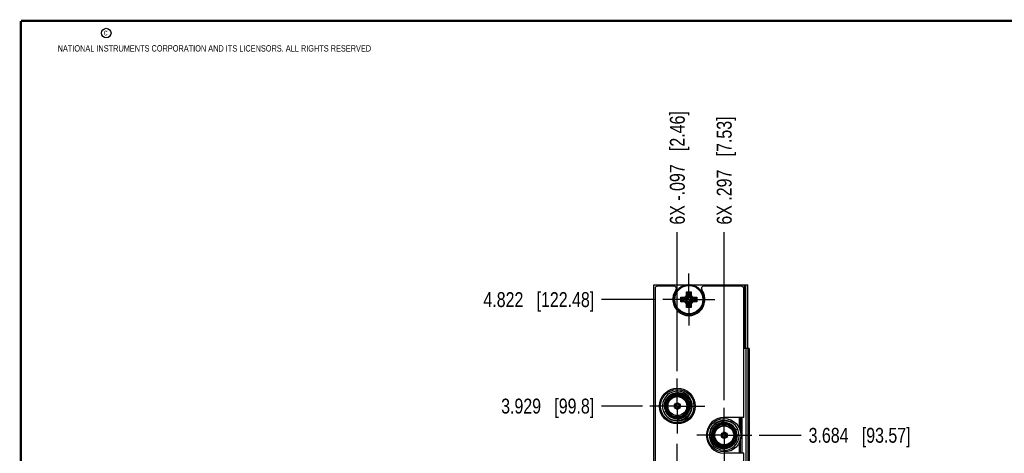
# Model space of a CAD drawing. Header units: inches. Extents: x 0.2 to 16.8, y 0.2 to 10.8.
# Tile 6 of 55: x 0.2 to 8.5, y 7.1 to 10.8. Entities that reach past the tile are written whole.
import ezdxf

# ---------------------------------------------------------------- set-up
doc = ezdxf.new("R2010")
doc.units = ezdxf.units.IN
doc.header["$LTSCALE"] = 0.935
doc.header["$MEASUREMENT"] = 0
doc.linetypes.add('CENTER', pattern=[0.6, 0.375, -0.075, 0.075, -0.075])
doc.layers.get('0').update_dxf_attribs({"linetype": 'CONTINUOUS'})
doc.layers.add('02___PRT_ALL_AXES', color=7, linetype='CONTINUOUS')
doc.layers.add('DIMENSIONS', color=7, linetype='CONTINUOUS')
doc.styles.get("Standard").update_dxf_attribs({"font": 'txt', "width": 0.8})
doc.dimstyles.new('DIMSTYLE_1', dxfattribs={"dimtxt": 0.125, "dimasz": 0.18, "dimexe": 0.18, "dimexo": 0.0625, "dimgap": 0.09, "dimtad": 0, "dimtih": 1, "dimtoh": 1, "dimdec": 3, "dimzin": 4, "dimdsep": 46, "dimtxsty": 'STANDARD', "dimblk": '_FILLED', "dimblk1": '_FILLED', "dimblk2": '_FILLED', "dimcen": 0.09, "dimadec": 0, "dimazin": 0, "dimtp": 0.001, "dimtm": 0.001, "dimtfac": 1, "dimtdec": 3, "dimtofl": 0, "dimtmove": 0, "dimatfit": 3, "dimldrblk": '_FILLED', "dimfxl": 1, "dimtolj": 1, "dimtzin": 4, "dimarcsym": 0})

# ---------------------------------------------------------------- blocks, each defined once
blk = doc.blocks.new('*D6')
at = {"layer": 'DIMENSIONS', "color": 2, "linetype": 'CONTINUOUS'}
blk.add_line((5.4634, 7.5283), (5.1222, 7.5283), dxfattribs=at)
at = {"layer": 'DIMENSIONS', "color": 2, "linetype": 'CONTINUOUS', "insert": (5.0597, 7.5908), "char_height": 0.125, "width": 1.225, "attachment_point": 3, "line_spacing_factor": 0.9}
blk.add_mtext('3.929{\\Ftxt.shx;\\W1.000000;\\H0.125000; }[99.8]', dxfattribs=at)
blk = doc.blocks.new('_FILLED')
at = {"color": 0, "linetype": 'BYBLOCK'}
blk.add_solid([(0, 0), (-1, 0.174), (-1, -0.174)], dxfattribs=at)
blk = doc.blocks.new('*D7')
at = {"layer": 'DIMENSIONS', "color": 2, "linetype": 'CONTINUOUS'}
blk.add_line((5.5727, 8.4213), (5.1222, 8.4213), dxfattribs=at)
at = {"layer": 'DIMENSIONS', "color": 2, "linetype": 'CONTINUOUS', "insert": (5.0597, 8.4838), "char_height": 0.125, "width": 1.425, "attachment_point": 3, "line_spacing_factor": 0.9}
blk.add_mtext('4.822{\\Ftxt.shx;\\W1.000000;\\H0.125000; }[122.48]', dxfattribs=at)
blk = doc.blocks.new('*D13')
at = {"layer": 'DIMENSIONS', "color": 2, "linetype": 'CONTINUOUS'}
blk.add_line((6.4438, 7.2833), (6.7959, 7.2833), dxfattribs=at)
at = {"layer": 'DIMENSIONS', "color": 2, "linetype": 'CONTINUOUS', "insert": (6.8584, 7.3458), "char_height": 0.125, "width": 1.325, "attachment_point": 1, "line_spacing_factor": 0.9}
blk.add_mtext('3.684{\\Ftxt.shx;\\W1.000000;\\H0.125000; }[93.57]', dxfattribs=at)
blk = doc.blocks.new('*D18')
at = {"layer": 'DIMENSIONS', "color": 2, "linetype": 'CONTINUOUS'}
blk.add_line((5.7569, 7.8218), (5.7569, 8.9876), dxfattribs=at)
at = {"layer": 'DIMENSIONS', "color": 2, "linetype": 'CONTINUOUS', "insert": (5.6944, 9.0501), "char_height": 0.125, "width": 1.525, "attachment_point": 1, "rotation": 90, "line_spacing_factor": 0.9}
blk.add_mtext('6X -.097{\\Ftxt.shx;\\W1.000000;\\H0.125000; }[2.46]', dxfattribs=at)
blk = doc.blocks.new('*D19')
at = {"layer": 'DIMENSIONS', "color": 2, "linetype": 'CONTINUOUS'}
blk.add_line((6.1503, 7.5768), (6.1503, 8.9876), dxfattribs=at)
at = {"layer": 'DIMENSIONS', "color": 2, "linetype": 'CONTINUOUS', "insert": (6.0878, 9.0501), "char_height": 0.125, "width": 1.425, "attachment_point": 1, "rotation": 90, "line_spacing_factor": 0.9}
blk.add_mtext('6X .297{\\Ftxt.shx;\\W1.000000;\\H0.125000; }[7.53]', dxfattribs=at)

msp = doc.modelspace()

# ---------------------------------------------------------------- linework, layer by layer
at = {"color": 7, "linetype": 'CONTINUOUS'}
for p, q in [((5.5597, 3.4768), (5.5597, 8.5438)), ((5.5597, 8.5438), (5.8193, 8.5438)), ((5.5707, 8.5138), (5.5707, 3.5068)), ((5.7289, 8.5338), (5.5907, 8.5338)), ((5.7626, 8.5011), (5.7626, 8.5123)), ((5.7626, 8.5123), (5.7738, 8.5123)), ((5.7738, 8.5123), (5.7753, 8.5234)), ((5.7753, 8.5234), (5.7864, 8.522)), ((5.7864, 8.522), (5.7893, 8.5328)), ((5.7893, 8.5328), (5.8001, 8.5299)), ((5.8001, 8.5299), (5.8044, 8.5403)), ((5.8044, 8.5403), (5.8148, 8.536)), ((5.8148, 8.536), (5.8204, 8.5457)), ((5.8204, 8.5457), (5.8301, 8.5401)), ((5.8236, 8.5438), (5.8329, 8.5438)), ((5.8301, 8.5401), (5.8369, 8.549)), ((5.8369, 8.549), (5.8458, 8.5421)), ((5.8436, 8.5438), (5.8474, 8.5438)), ((5.8458, 8.5421), (5.8537, 8.5501)), ((5.8537, 8.5501), (5.8616, 8.5421)), ((5.8599, 8.5438), (5.8638, 8.5438)), ((5.8616, 8.5421), (5.8705, 8.549)), ((5.8705, 8.549), (5.8773, 8.5401)), ((5.8744, 8.5438), (5.8838, 8.5438)), ((5.8773, 8.5401), (5.887, 8.5457)), ((5.887, 8.5457), (5.8926, 8.536)), ((5.8881, 8.5438), (6.3477, 8.5438)), ((5.8926, 8.536), (5.9029, 8.5403)), ((5.9029, 8.5403), (5.9072, 8.5299)), ((5.9072, 8.5299), (5.9181, 8.5328)), ((5.9181, 8.5328), (5.9209, 8.522)), ((5.9209, 8.522), (5.9321, 8.5234)), ((5.9321, 8.5234), (5.9335, 8.5123)), ((5.9335, 8.5123), (5.9447, 8.5123)), ((5.9447, 8.5123), (5.9447, 8.5011)), ((6.2937, 8.5338), (5.9784, 8.5338)), ((6.2991, 8.5438), (6.2991, 8.5338)), ((6.3137, 7.4333), (6.3137, 8.5138)), ((6.3477, 8.0108), (6.3477, 8.5438)), ((5.7249, 8.4213), (5.7329, 8.4292)), ((5.726, 8.4381), (5.7349, 8.4449)), ((5.7329, 8.4292), (5.726, 8.4381)), ((5.7293, 8.4546), (5.739, 8.4602)), ((5.7349, 8.4449), (5.7293, 8.4546)), ((5.7347, 8.4706), (5.7451, 8.4749)), ((5.739, 8.4602), (5.7347, 8.4706)), ((5.7422, 8.4857), (5.753, 8.4886)), ((5.7451, 8.4749), (5.7422, 8.4857)), ((5.7515, 8.4997), (5.7626, 8.5011)), ((5.753, 8.4886), (5.7515, 8.4997)), ((5.7874, 8.4407), (5.7964, 8.4319)), ((5.7984, 8.4309), (5.8302, 8.4292)), ((5.8136, 8.4412), (5.8158, 8.4313)), ((5.816, 8.4312), (5.8158, 8.4313)), ((5.816, 8.4312), (5.8341, 8.4292)), ((5.8276, 8.4474), (5.8351, 8.4399)), ((5.8302, 8.4134), (5.8302, 8.4292)), ((5.8302, 8.4292), (5.8341, 8.4292)), ((5.8338, 8.4614), (5.8437, 8.4592)), ((5.8341, 8.4292), (5.8422, 8.4328)), ((5.8343, 8.4876), (5.8432, 8.4786)), ((5.8351, 8.4399), (5.8422, 8.4328)), ((5.8422, 8.4328), (5.8457, 8.4409)), ((5.8437, 8.4592), (5.8438, 8.459)), ((5.8438, 8.459), (5.8457, 8.4409)), ((5.8441, 8.4766), (5.8458, 8.4448)), ((5.8458, 8.4448), (5.8457, 8.4409)), ((5.8458, 8.4448), (5.8615, 8.4448)), ((5.8615, 8.4448), (5.8633, 8.4766)), ((5.8615, 8.4448), (5.8616, 8.4409)), ((5.8636, 8.459), (5.8616, 8.4409)), ((5.8616, 8.4409), (5.8652, 8.4328)), ((5.8636, 8.459), (5.8637, 8.4592)), ((5.8637, 8.4592), (5.8735, 8.4614)), ((5.8642, 8.4786), (5.8731, 8.4876)), ((5.8723, 8.4399), (5.8652, 8.4328)), ((5.8652, 8.4328), (5.8733, 8.4292)), ((5.8798, 8.4474), (5.8723, 8.4399)), ((5.8914, 8.4312), (5.8733, 8.4292)), ((5.8733, 8.4292), (5.8772, 8.4292)), ((5.909, 8.4309), (5.8772, 8.4292)), ((5.8772, 8.4292), (5.8772, 8.4134)), ((5.8915, 8.4313), (5.8914, 8.4312)), ((5.8937, 8.4412), (5.8915, 8.4313)), ((5.9199, 8.4407), (5.9109, 8.4319)), ((5.9447, 8.5011), (5.9558, 8.4997)), ((5.9558, 8.4997), (5.9544, 8.4886)), ((5.9544, 8.4886), (5.9652, 8.4857)), ((5.9652, 8.4857), (5.9623, 8.4749)), ((5.9623, 8.4749), (5.9726, 8.4706)), ((5.9726, 8.4706), (5.9683, 8.4602)), ((5.9683, 8.4602), (5.978, 8.4546)), ((5.978, 8.4546), (5.9724, 8.4449)), ((5.9724, 8.4449), (5.9813, 8.4381)), ((5.9813, 8.4381), (5.9745, 8.4292)), ((5.9745, 8.4292), (5.9824, 8.4213)), ((5.7329, 8.4134), (5.7249, 8.4213)), ((5.726, 8.4045), (5.7329, 8.4134)), ((5.7349, 8.3977), (5.726, 8.4045)), ((5.7293, 8.388), (5.7349, 8.3977)), ((5.739, 8.3824), (5.7293, 8.388)), ((5.7347, 8.372), (5.739, 8.3824)), ((5.7451, 8.3678), (5.7347, 8.372)), ((5.7422, 8.3569), (5.7451, 8.3678)), ((5.753, 8.354), (5.7422, 8.3569)), ((5.7515, 8.3429), (5.753, 8.354)), ((5.7626, 8.3415), (5.7515, 8.3429)), ((5.7874, 8.4019), (5.7964, 8.4108)), ((5.7984, 8.4117), (5.8302, 8.4134)), ((5.8136, 8.4015), (5.8158, 8.4113)), ((5.8158, 8.4113), (5.816, 8.4114)), ((5.816, 8.4114), (5.8341, 8.4134)), ((5.8276, 8.3952), (5.8351, 8.4027)), ((5.8341, 8.4134), (5.8302, 8.4134)), ((5.8338, 8.3813), (5.8437, 8.3835)), ((5.8422, 8.4098), (5.8341, 8.4134)), ((5.8343, 8.3551), (5.8431, 8.3641)), ((5.8351, 8.4027), (5.8422, 8.4098)), ((5.8457, 8.4017), (5.8422, 8.4098)), ((5.8438, 8.3836), (5.8437, 8.3835)), ((5.8438, 8.3836), (5.8457, 8.4017)), ((5.8441, 8.366), (5.8458, 8.3978)), ((5.8458, 8.3978), (5.8457, 8.4017)), ((5.8615, 8.3978), (5.8458, 8.3978)), ((5.8616, 8.4017), (5.8615, 8.3978)), ((5.8633, 8.366), (5.8615, 8.3978)), ((5.8652, 8.4098), (5.8616, 8.4017)), ((5.8636, 8.3836), (5.8616, 8.4017)), ((5.8637, 8.3835), (5.8636, 8.3836)), ((5.8735, 8.3813), (5.8637, 8.3835)), ((5.8731, 8.3551), (5.8642, 8.3641)), ((5.8733, 8.4134), (5.8652, 8.4098)), ((5.8723, 8.4027), (5.8652, 8.4098)), ((5.8798, 8.3952), (5.8723, 8.4027)), ((5.8772, 8.4134), (5.8733, 8.4134)), ((5.8914, 8.4114), (5.8733, 8.4134)), ((5.8772, 8.4134), (5.909, 8.4117)), ((5.8914, 8.4114), (5.8915, 8.4113)), ((5.8937, 8.4015), (5.8915, 8.4113)), ((5.9199, 8.4019), (5.9109, 8.4108)), ((5.9558, 8.3429), (5.9447, 8.3415)), ((5.9652, 8.3569), (5.9544, 8.354)), ((5.9544, 8.354), (5.9558, 8.3429)), ((5.9726, 8.372), (5.9623, 8.3678)), ((5.9623, 8.3678), (5.9652, 8.3569)), ((5.978, 8.388), (5.9683, 8.3824)), ((5.9683, 8.3824), (5.9726, 8.372)), ((5.9813, 8.4045), (5.9724, 8.3977)), ((5.9724, 8.3977), (5.978, 8.388)), ((5.9824, 8.4213), (5.9745, 8.4134)), ((5.9745, 8.4134), (5.9813, 8.4045)), ((5.7626, 8.3303), (5.7626, 8.3415)), ((5.7738, 8.3303), (5.7626, 8.3303)), ((5.7753, 8.3192), (5.7738, 8.3303)), ((5.7864, 8.3206), (5.7753, 8.3192)), ((5.7893, 8.3098), (5.7864, 8.3206)), ((5.8001, 8.3127), (5.7893, 8.3098)), ((5.8044, 8.3024), (5.8001, 8.3127)), ((5.8148, 8.3067), (5.8044, 8.3024)), ((5.8204, 8.297), (5.8148, 8.3067)), ((5.8301, 8.3026), (5.8204, 8.297)), ((5.8369, 8.2937), (5.8301, 8.3026)), ((5.8458, 8.3005), (5.8369, 8.2937)), ((5.8537, 8.2926), (5.8458, 8.3005)), ((5.8616, 8.3005), (5.8537, 8.2926)), ((5.8705, 8.2937), (5.8616, 8.3005)), ((5.8773, 8.3026), (5.8705, 8.2937)), ((5.887, 8.297), (5.8773, 8.3026)), ((5.8926, 8.3067), (5.887, 8.297)), ((5.9029, 8.3024), (5.8926, 8.3067)), ((5.9072, 8.3127), (5.9029, 8.3024)), ((5.9181, 8.3098), (5.9072, 8.3127)), ((5.9209, 8.3206), (5.9181, 8.3098)), ((5.9321, 8.3192), (5.9209, 8.3206)), ((5.9335, 8.3303), (5.9321, 8.3192)), ((5.9447, 8.3303), (5.9335, 8.3303)), ((5.9447, 8.3415), (5.9447, 8.3303)), ((6.3584, 8.0108), (6.3137, 8.0108)), ((6.3584, 8.0108), (6.3584, 4.0108)), ((5.7342, 7.5328), (5.7369, 7.5321)), ((5.735, 7.5358), (5.7377, 7.5351)), ((5.7369, 7.5321), (5.7406, 7.5306)), ((5.7416, 7.5345), (5.7377, 7.5351)), ((5.7702, 7.5438), (5.7671, 7.5413)), ((5.7699, 7.5385), (5.7724, 7.5416)), ((5.7722, 7.5458), (5.7702, 7.5438)), ((5.7744, 7.5436), (5.7724, 7.5416)), ((5.7593, 7.512), (5.7607, 7.5083)), ((5.7614, 7.5055), (5.7607, 7.5083)), ((5.7637, 7.5091), (5.7631, 7.513)), ((5.7644, 7.5064), (5.7637, 7.5091)), ((6.298, 7.4333), (6.298, 7.1333)), ((6.1329, 7.2681), (6.1349, 7.2701)), ((6.1374, 7.2731), (6.1349, 7.2701)), ((6.1371, 7.2678), (6.1401, 7.2703)), ((6.1428, 7.3053), (6.1436, 7.3025)), ((6.1436, 7.3025), (6.1442, 7.2986)), ((6.1459, 7.3061), (6.1466, 7.3033)), ((6.148, 7.2996), (6.1466, 7.3033)), ((6.1656, 7.2772), (6.1695, 7.2765)), ((6.1704, 7.2796), (6.1667, 7.281)), ((6.1723, 7.2758), (6.1695, 7.2765)), ((6.1731, 7.2788), (6.1704, 7.2796)), ((6.1351, 7.2658), (6.1371, 7.2678))]:
    msp.add_line(p, q, dxfattribs=at)
at = {"color": 9, "linetype": 'CONTINUOUS'}
for p, q in [((6.2785, 8.5338), (6.2785, 8.5438)), ((6.2882, 8.5438), (6.2882, 8.5338)), ((6.3185, 8.5438), (6.3185, 8.0108)), ((6.328, 8.5438), (6.328, 8.0108)), ((5.7874, 8.4407), (5.8136, 8.4412)), ((5.7874, 8.4019), (5.7874, 8.4407)), ((5.7964, 8.4108), (5.7964, 8.4319)), ((5.7984, 8.4309), (5.816, 8.4312)), ((5.8136, 8.4412), (5.8276, 8.4474)), ((5.8158, 8.4313), (5.8351, 8.4399)), ((5.8276, 8.4474), (5.8338, 8.4614)), ((5.8338, 8.4614), (5.8343, 8.4876)), ((5.8343, 8.4876), (5.8731, 8.4876)), ((5.8351, 8.4399), (5.8437, 8.4592)), ((5.8431, 8.4786), (5.8642, 8.4786)), ((5.8438, 8.459), (5.8441, 8.4766)), ((5.8633, 8.4766), (5.8636, 8.459)), ((5.8637, 8.4592), (5.8723, 8.4399)), ((5.8915, 8.4313), (5.8723, 8.4399)), ((5.8731, 8.4876), (5.8735, 8.4614)), ((5.8735, 8.4614), (5.8798, 8.4474)), ((5.8798, 8.4474), (5.8937, 8.4412)), ((5.8914, 8.4312), (5.909, 8.4309)), ((5.8937, 8.4412), (5.9199, 8.4407)), ((5.9109, 8.4319), (5.9109, 8.4108)), ((5.9199, 8.4407), (5.9199, 8.4019)), ((5.8136, 8.4015), (5.7874, 8.4019)), ((5.816, 8.4114), (5.7984, 8.4117)), ((5.8276, 8.3952), (5.8136, 8.4015)), ((5.8351, 8.4027), (5.8158, 8.4113)), ((5.8338, 8.3813), (5.8276, 8.3952)), ((5.8343, 8.3551), (5.8338, 8.3813)), ((5.8731, 8.3551), (5.8343, 8.3551)), ((5.8437, 8.3835), (5.8351, 8.4027)), ((5.8642, 8.3641), (5.8431, 8.3641)), ((5.8441, 8.366), (5.8438, 8.3836)), ((5.8636, 8.3836), (5.8633, 8.366)), ((5.8723, 8.4027), (5.8637, 8.3835)), ((5.8915, 8.4113), (5.8723, 8.4027)), ((5.8735, 8.3813), (5.8731, 8.3551)), ((5.8798, 8.3952), (5.8735, 8.3813)), ((5.8937, 8.4015), (5.8798, 8.3952)), ((5.909, 8.4117), (5.8914, 8.4114)), ((5.9199, 8.4019), (5.8937, 8.4015)), ((6.3318, 8.0108), (6.3318, 4.0108)), ((6.3496, 8.0108), (6.3496, 4.0108)), ((6.3582, 8.0108), (6.3582, 4.0108)), ((6.2785, 7.3404), (6.2785, 7.4333)), ((6.2882, 7.4333), (6.2882, 7.3097)), ((6.2785, 7.1333), (6.2785, 7.2262)), ((6.2882, 7.1333), (6.2882, 7.2569))]:
    msp.add_line(p, q, dxfattribs=at)
at = {"color": 7, "linetype": 'CONTINUOUS', "const_width": 0.02}
for points in [[(0.25, 10.7586), (0.25, 0.2586)], [(16.75, 10.7586), (0.25, 10.7586)]]:
    msp.add_lwpolyline(points, dxfattribs=at)
at = {"color": 2, "linetype": 'CONTINUOUS'}
msp.add_circle((0.9659, 10.6562), 0.0403, dxfattribs=at)
at = {"color": 7, "linetype": 'CONTINUOUS'}
for centre, radius in [((5.8537, 8.4213), 0.1181), ((5.7569, 7.5283), 0.106), ((5.7569, 7.5283), 0.091), ((5.7569, 7.5283), 0.081), ((5.7569, 7.5283), 0.0795), ((5.7569, 7.5283), 0.026), ((6.1507, 7.2833), 0.14), ((6.1503, 7.2833), 0.106), ((6.1503, 7.2833), 0.091), ((6.1503, 7.2833), 0.081), ((6.1503, 7.2833), 0.0795), ((6.1503, 7.2833), 0.026)]:
    msp.add_circle(centre, radius, dxfattribs=at)
at = {"color": 9, "linetype": 'CONTINUOUS'}
for centre, radius in [((5.7569, 7.5283), 0.102), ((5.7569, 7.5283), 0.095), ((6.1503, 7.2833), 0.102), ((6.1503, 7.2833), 0.095)]:
    msp.add_circle(centre, radius, dxfattribs=at)
at = {"color": 7, "linetype": 'CONTINUOUS'}
for centre, radius, start, end in [((5.5907, 8.5138), 0.02, 90, 180), ((5.7289, 8.5138), 0.02, 323.59078, 90), ((5.8541, 8.4208), 0.1232, 131.23896, 131.96508), ((5.8542, 8.4208), 0.1232, 130.54274, 131.23899), ((5.853, 8.4224), 0.1212, 124.23218, 124.49469), ((5.8529, 8.4224), 0.1212, 123.72598, 124.23205), ((5.8531, 8.4221), 0.1215, 123.02344, 123.72586), ((5.854, 8.4207), 0.1232, 116.27695, 116.96956), ((5.8539, 8.4208), 0.123, 115.51733, 116.27699), ((5.8536, 8.4214), 0.1224, 108.74183, 109.44415), ((5.8537, 8.4211), 0.1227, 108.01682, 108.74184), ((5.8537, 8.4214), 0.1224, 101.25693, 101.98696), ((5.8536, 8.4217), 0.1221, 100.55421, 101.25694), ((5.8537, 8.4208), 0.123, 94.25069, 94.48558), ((5.8537, 8.4208), 0.123, 93.72778, 94.25068), ((5.8537, 8.4207), 0.1231, 93.03506, 93.72778), ((5.8537, 8.4217), 0.1221, 86.26848, 86.96832), ((5.8537, 8.4216), 0.1222, 85.69015, 86.26851), ((5.8537, 8.4215), 0.1223, 85.50509, 85.69019), ((5.8537, 8.4212), 0.1226, 78.75637, 79.45897), ((5.8537, 8.4212), 0.1226, 78.02905, 78.75638), ((5.8537, 8.4214), 0.1224, 71.24361, 71.97548), ((5.8537, 8.4214), 0.1225, 70.54094, 71.24358), ((5.8537, 8.4213), 0.1225, 63.03278, 64.4902), ((5.8538, 8.4215), 0.1223, 55.80701, 56.96933), ((5.8538, 8.4214), 0.1223, 55.50973, 55.80701), ((5.8538, 8.4214), 0.1224, 48.75656, 49.45953), ((5.8538, 8.4215), 0.1223, 48.02404, 48.75656), ((5.9784, 8.5138), 0.02, 90, 216.40922), ((6.2937, 8.5138), 0.02, 0, 90), ((5.8537, 8.4218), 0.135, 143.59078, 36.40922), ((5.8537, 8.4213), 0.1225, 175.51068, 176.96743), ((5.8537, 8.4213), 0.1225, 168.75071, 169.45318), ((5.8538, 8.4213), 0.1226, 168.02215, 168.75073), ((5.8534, 8.4214), 0.1222, 161.24614, 161.9783), ((5.8533, 8.4214), 0.1221, 160.54191, 161.24614), ((5.8541, 8.4211), 0.1229, 153.73473, 154.49116), ((5.854, 8.4212), 0.1229, 153.03888, 153.73474), ((5.8536, 8.4214), 0.1224, 146.2553, 146.95166), ((5.8538, 8.4212), 0.1227, 145.4927, 146.2553), ((5.8536, 8.4214), 0.1224, 138.76635, 139.46855), ((5.8534, 8.4216), 0.1221, 138.03859, 138.76638), ((5.8535, 8.4211), 0.1228, 41.24751, 41.97405), ((5.8535, 8.4211), 0.1227, 40.54591, 41.24752), ((5.8536, 8.4213), 0.1225, 33.72246, 34.48332), ((5.8535, 8.4212), 0.1227, 33.02622, 33.7225), ((5.8539, 8.4214), 0.1222, 26.27604, 26.97377), ((5.8542, 8.4215), 0.122, 25.51145, 26.27608), ((5.8531, 8.4211), 0.1232, 18.0313, 19.45274), ((5.8545, 8.4215), 0.1216, 11.2329, 11.96528), ((5.8541, 8.4214), 0.122, 10.52896, 11.23294), ((5.8532, 8.4212), 0.123, 4.3061, 4.50367), ((5.8532, 8.4213), 0.1229, 3.74478, 4.30615), ((5.8534, 8.4213), 0.1228, 3.04985, 3.74483), ((5.8537, 8.4213), 0.1225, 183.03231, 184.48903), ((5.8537, 8.4213), 0.1225, 190.54664, 191.24901), ((5.8538, 8.4214), 0.1226, 191.249, 191.97873), ((5.8534, 8.4212), 0.1222, 198.02271, 198.75332), ((5.8533, 8.4212), 0.1221, 198.75332, 199.45847), ((5.8541, 8.4215), 0.1229, 205.50648, 206.26445), ((5.854, 8.4215), 0.1229, 206.26444, 206.96004), ((5.8536, 8.4213), 0.1224, 213.04701, 213.74382), ((5.8538, 8.4214), 0.1226, 213.74382, 214.50454), ((5.8536, 8.4213), 0.1225, 325.51386, 326.27666), ((5.8535, 8.4214), 0.1227, 326.27662, 326.97252), ((5.8539, 8.4212), 0.1222, 333.02509, 333.72313), ((5.8542, 8.4211), 0.122, 333.7231, 334.48623), ((5.8531, 8.4215), 0.1232, 340.54761, 341.96973), ((5.8545, 8.4211), 0.1216, 348.03561, 348.76682), ((5.8541, 8.4212), 0.122, 348.76679, 349.47088), ((5.8532, 8.4214), 0.1229, 355.68455, 356.25516), ((5.8531, 8.4214), 0.123, 355.49601, 355.6846), ((5.8534, 8.4214), 0.1228, 356.25511, 356.94988), ((5.8536, 8.4212), 0.1224, 220.53179, 221.23287), ((5.8534, 8.4211), 0.1221, 221.23285, 221.96306), ((5.8541, 8.4218), 0.1232, 228.03655, 228.7604), ((5.8542, 8.4219), 0.1232, 228.76037, 229.45727), ((5.8529, 8.4202), 0.1211, 235.50338, 236.27347), ((5.8531, 8.4205), 0.1215, 236.27352, 236.97561), ((5.854, 8.4219), 0.1232, 243.0296, 243.72245), ((5.8539, 8.4218), 0.123, 243.72242, 244.48084), ((5.8536, 8.4213), 0.1224, 250.55603, 251.2576), ((5.8537, 8.4215), 0.1227, 251.25759, 251.98447), ((5.8537, 8.4212), 0.1224, 258.01439, 258.74248), ((5.8536, 8.4209), 0.1221, 258.74247, 259.44594), ((5.8537, 8.4218), 0.123, 265.51253, 265.69669), ((5.8537, 8.4219), 0.123, 265.69672, 266.27159), ((5.8537, 8.4219), 0.1231, 266.27158, 266.96402), ((5.8537, 8.4209), 0.1221, 273.0308, 273.73088), ((5.8537, 8.421), 0.1222, 273.73084, 274.25691), ((5.8537, 8.4211), 0.1223, 274.25688, 274.49298), ((5.8537, 8.4214), 0.1226, 280.54123, 281.24305), ((5.8537, 8.4214), 0.1226, 281.24303, 281.97225), ((5.8537, 8.4213), 0.1224, 288.02585, 288.75582), ((5.8537, 8.4213), 0.1225, 288.75584, 289.45919), ((5.8537, 8.4213), 0.1225, 295.508, 296.96634), ((5.8538, 8.4211), 0.1223, 303.02969, 304.1411), ((5.8538, 8.4212), 0.1223, 304.1411, 304.48848), ((5.8538, 8.4212), 0.1224, 310.54045, 311.2428), ((5.8538, 8.4212), 0.1223, 311.24279, 311.97765), ((5.8535, 8.4215), 0.1228, 318.02754, 318.75172), ((5.8535, 8.4215), 0.1227, 318.75171, 319.45449), ((5.7569, 7.5283), 0.125, 235.01324, 232.71222), ((5.7569, 7.5283), 0.1073, 205.13103, 182.69729), ((5.7556, 7.5347), 0.1064, 186.18219, 197.44118), ((5.7569, 7.5283), 0.0245, 155.75464, 173.82294), ((5.7569, 7.5283), 0.0232, 168.87998, 281.12002), ((5.7569, 7.5283), 0.0232, 48.87998, 161.12002), ((5.7569, 7.5283), 0.0204, 169.42096, 280.57904), ((5.7569, 7.5283), 0.0204, 49.42096, 160.57904), ((5.7569, 7.5283), 0.0195, 160.37973, 169.62176), ((5.7569, 7.5283), 0.0165, 171.85908, 278.14092), ((5.7569, 7.5283), 0.0165, 51.85908, 158.14092), ((5.7569, 7.5283), 0.0165, 291.85908, 38.14092), ((5.7569, 7.5283), 0.0204, 289.42096, 40.57904), ((5.7569, 7.5283), 0.0232, 288.87998, 41.12002), ((5.7569, 7.5283), 0.0195, 40.38103, 49.62305), ((5.7569, 7.5283), 0.0245, 35.91993, 54.08059), ((4.8358, 9.3657), 2.0553, 293.141, 293.63507), ((5.7587, 7.522), 0.1064, 190.38714, 201.64613), ((5.7569, 7.5283), 0.0245, 276.13327, 294.24659), ((5.7569, 7.5283), 0.0195, 280.37673, 289.61845), ((6.1503, 7.2833), 0.125, 55.01324, 52.71222), ((6.1503, 7.2833), 0.1073, 25.13103, 2.69729), ((6.1503, 7.2833), 0.0232, 108.87998, 221.12002), ((6.1503, 7.2833), 0.0204, 109.42096, 220.57904), ((6.1503, 7.2833), 0.0245, 215.91993, 234.08059), ((6.1503, 7.2833), 0.0165, 111.85908, 218.14092), ((6.1503, 7.2833), 0.0232, 228.87998, 341.12002), ((6.1503, 7.2833), 0.0195, 220.38103, 229.62305), ((6.1503, 7.2833), 0.0204, 229.42096, 340.57904), ((6.1503, 7.2833), 0.0165, 231.85908, 338.14092), ((6.1503, 7.2833), 0.0245, 96.13327, 114.24659), ((6.1503, 7.2833), 0.0195, 100.37673, 109.61845), ((6.1503, 7.2833), 0.0232, 348.87998, 101.12002), ((6.1503, 7.2833), 0.0204, 349.42096, 100.57904), ((6.1503, 7.2833), 0.0165, 351.85908, 98.14092), ((6.1503, 7.2833), 0.0195, 340.37973, 349.62176), ((6.1503, 7.2833), 0.0245, 335.75464, 353.82294), ((7.0715, 5.4459), 2.0553, 113.141, 113.63507), ((6.1485, 7.2896), 0.1064, 10.38714, 21.64613), ((6.1517, 7.2769), 0.1064, 6.18219, 17.44118)]:
    msp.add_arc(centre, radius, start, end, dxfattribs=at)
for centre, major_axis, ratio, start_param, end_param in [((5.9088, 8.4409), (-0.0001, 0.01), 0.487612, -3.117853, -2.698974), ((5.7528, 7.5128), (0.0079, 0.0298), 0.852633, 1.078798, 1.201374), ((5.7611, 7.5439), (0.008, 0.0297), 0.852506, -4.342968, -4.220392), ((5.7456, 7.5397), (-0.0218, 0.0218), 0.852743, -2.061295, -1.938719), ((5.7683, 7.5169), (0.0218, -0.0218), 0.852397, 1.938721, 2.061297), ((5.7414, 7.5241), (0.0297, 0.008), 0.852806, -1.202472, -1.079896), ((5.7725, 7.5325), (0.0298, 0.008), 0.852334, -2.061698, -1.939122), ((6.1389, 7.2947), (0.0218, -0.0218), 0.852397, -1.202872, -1.080296), ((6.1348, 7.2791), (0.0298, 0.008), 0.852334, 1.079895, 1.202471), ((6.1659, 7.2875), (0.0297, 0.008), 0.852806, 1.939121, 2.061697), ((6.1462, 7.2678), (0.008, 0.0297), 0.852506, -1.201375, -1.078799), ((6.1545, 7.2989), (0.0079, 0.0298), 0.852633, -2.062794, -1.940219), ((6.1617, 7.2719), (-0.0218, 0.0218), 0.852743, 1.080298, 1.202874)]:
    msp.add_ellipse(centre, major_axis=major_axis, ratio=ratio, start_param=start_param, end_param=end_param, dxfattribs=at)
for points, knots in [([(5.7964, 8.4319), (5.7967, 8.4316), (5.7973, 8.4311), (5.798, 8.4309), (5.7984, 8.4309)], [0, 0, 0, 0, 0.533893, 1, 1, 1, 1]), ([(5.8431, 8.4786), (5.8434, 8.4783), (5.8439, 8.4777), (5.8441, 8.477), (5.8441, 8.4766)], [0, 0, 0, 0, 0.535971, 1, 1, 1, 1]), ([(5.8642, 8.4786), (5.8641, 8.4784), (5.8638, 8.4781), (5.8635, 8.4776), (5.8633, 8.4771), (5.8633, 8.4768), (5.8633, 8.4766)], [0, 0, 0, 0, 0.273672, 0.52896, 0.77001, 1, 1, 1, 1]), ([(5.7984, 8.4117), (5.7982, 8.4117), (5.7979, 8.4117), (5.7974, 8.4115), (5.7969, 8.4112), (5.7966, 8.4109), (5.7964, 8.4108)], [0, 0, 0, 0, 0.229991, 0.471038, 0.726338, 1, 1, 1, 1]), ([(5.8431, 8.3641), (5.8434, 8.3643), (5.8439, 8.3649), (5.8441, 8.3657), (5.8441, 8.366)], [0, 0, 0, 0, 0.533893, 1, 1, 1, 1]), ([(5.8633, 8.366), (5.8633, 8.3658), (5.8633, 8.3655), (5.8635, 8.365), (5.8638, 8.3645), (5.8641, 8.3642), (5.8642, 8.3641)], [0, 0, 0, 0, 0.229991, 0.471038, 0.726338, 1, 1, 1, 1]), ([(5.9109, 8.4108), (5.9107, 8.411), (5.9101, 8.4115), (5.9093, 8.4117), (5.909, 8.4117)], [0, 0, 0, 0, 0.533893, 1, 1, 1, 1]), ([(5.6498, 7.5233), (5.6495, 7.5271), (5.6493, 7.5329), (5.6498, 7.5405), (5.6506, 7.5482), (5.6521, 7.5557), (5.6541, 7.5631), (5.6559, 7.5686), (5.658, 7.5739), (5.6604, 7.5792), (5.6631, 7.5843), (5.667, 7.5909), (5.6725, 7.5988), (5.6789, 7.606), (5.6844, 7.6114), (5.6901, 7.6164), (5.6963, 7.621), (5.7028, 7.6252), (5.7095, 7.6289), (5.7182, 7.633), (5.7291, 7.6367), (5.7403, 7.6394), (5.7498, 7.6406), (5.7575, 7.641), (5.7652, 7.6409), (5.7729, 7.6403), (5.7804, 7.6392), (5.788, 7.6376), (5.7954, 7.6355), (5.8025, 7.6328), (5.8096, 7.6297), (5.8181, 7.6252), (5.8277, 7.6189), (5.8366, 7.6116), (5.8434, 7.6048), (5.8484, 7.599), (5.8532, 7.5929), (5.8574, 7.5865), (5.8612, 7.5798), (5.8646, 7.5729), (5.8675, 7.5658), (5.8699, 7.5585), (5.8719, 7.5511), (5.8737, 7.5417), (5.8748, 7.5302), (5.8747, 7.5225), (5.8745, 7.5187)], [0, 0, 0, 0, 0.031235, 0.04687, 0.062504, 0.093749, 0.109375, 0.125002, 0.140631, 0.15626, 0.171888, 0.187516, 0.218762, 0.250007, 0.265636, 0.281264, 0.31251, 0.328138, 0.343766, 0.375012, 0.406258, 0.437504, 0.46875, 0.484378, 0.500006, 0.531253, 0.546881, 0.562509, 0.593755, 0.609383, 0.625012, 0.656258, 0.687504, 0.718751, 0.749997, 0.765626, 0.781254, 0.8125, 0.828128, 0.843756, 0.875003, 0.890631, 0.906259, 0.937506, 0.968753, 1, 1, 1, 1]), ([(5.8745, 7.5187), (5.8744, 7.5159), (5.8739, 7.5105), (5.8726, 7.5025), (5.8708, 7.4946), (5.8684, 7.4868), (5.8656, 7.4792), (5.8622, 7.4718), (5.8583, 7.4647), (5.8539, 7.4578), (5.8491, 7.4513), (5.8438, 7.4451), (5.8381, 7.4392), (5.8321, 7.4338), (5.8257, 7.4288), (5.819, 7.4242), (5.812, 7.4201), (5.8047, 7.4164), (5.7972, 7.4133), (5.7895, 7.4107), (5.7817, 7.4085), (5.7737, 7.407), (5.7656, 7.4059), (5.7575, 7.4054), (5.7494, 7.4054), (5.7386, 7.4061), (5.7279, 7.4079), (5.7174, 7.4108), (5.7097, 7.4134), (5.7022, 7.4165), (5.6925, 7.4214), (5.6856, 7.4257), (5.6812, 7.4289)], [0, 0, 0, 0, 0.031252, 0.062504, 0.093756, 0.125008, 0.15626, 0.187512, 0.218764, 0.250016, 0.281268, 0.312521, 0.343773, 0.375025, 0.406277, 0.437529, 0.468781, 0.500033, 0.531285, 0.562537, 0.593789, 0.625042, 0.656294, 0.687545, 0.718798, 0.75005, 0.812521, 0.843771, 0.87502, 0.906274, 0.937539, 1, 1, 1, 1]), ([(6.0327, 7.293), (6.0329, 7.2957), (6.0334, 7.3011), (6.0346, 7.3091), (6.0365, 7.317), (6.0388, 7.3248), (6.0417, 7.3324), (6.0451, 7.3398), (6.049, 7.3469), (6.0534, 7.3538), (6.0582, 7.3603), (6.0635, 7.3665), (6.0691, 7.3724), (6.0752, 7.3778), (6.0816, 7.3828), (6.0883, 7.3874), (6.0953, 7.3915), (6.1026, 7.3952), (6.1101, 7.3983), (6.1178, 7.401), (6.1256, 7.4031), (6.1336, 7.4047), (6.1416, 7.4057), (6.1498, 7.4063), (6.1579, 7.4062), (6.1687, 7.4055), (6.1794, 7.4037), (6.1899, 7.4009), (6.1976, 7.3982), (6.2051, 7.3951), (6.2148, 7.3903), (6.2217, 7.3859), (6.2261, 7.3828)], [0, 0, 0, 0, 0.031252, 0.062504, 0.093756, 0.125008, 0.15626, 0.187512, 0.218764, 0.250016, 0.281268, 0.312521, 0.343773, 0.375025, 0.406277, 0.437529, 0.468781, 0.500033, 0.531285, 0.562537, 0.593789, 0.625042, 0.656294, 0.687545, 0.718798, 0.75005, 0.812521, 0.843771, 0.87502, 0.906274, 0.937539, 1, 1, 1, 1]), ([(6.2575, 7.2884), (6.2578, 7.2845), (6.2579, 7.2788), (6.2575, 7.2711), (6.2567, 7.2635), (6.2552, 7.2559), (6.2532, 7.2485), (6.2513, 7.243), (6.2492, 7.2377), (6.2468, 7.2324), (6.2442, 7.2273), (6.2402, 7.2207), (6.2347, 7.2129), (6.2284, 7.2056), (6.2229, 7.2003), (6.2171, 7.1952), (6.211, 7.1906), (6.2045, 7.1865), (6.1978, 7.1827), (6.1891, 7.1786), (6.1782, 7.1749), (6.167, 7.1723), (6.1574, 7.171), (6.1498, 7.1707), (6.1421, 7.1707), (6.1344, 7.1713), (6.1268, 7.1725), (6.1193, 7.174), (6.1119, 7.1762), (6.1047, 7.1789), (6.0977, 7.1819), (6.0892, 7.1864), (6.0795, 7.1927), (6.0706, 7.2), (6.0638, 7.2068), (6.0588, 7.2127), (6.0541, 7.2187), (6.0498, 7.2251), (6.0461, 7.2318), (6.0427, 7.2387), (6.0398, 7.2458), (6.0374, 7.2531), (6.0354, 7.2605), (6.0336, 7.27), (6.0325, 7.2815), (6.0325, 7.2891), (6.0327, 7.293)], [0, 0, 0, 0, 0.031235, 0.04687, 0.062504, 0.093749, 0.109375, 0.125002, 0.140631, 0.15626, 0.171888, 0.187516, 0.218762, 0.250007, 0.265636, 0.281264, 0.31251, 0.328138, 0.343766, 0.375012, 0.406258, 0.437504, 0.46875, 0.484378, 0.500006, 0.531253, 0.546881, 0.562509, 0.593755, 0.609383, 0.625012, 0.656258, 0.687504, 0.718751, 0.749997, 0.765626, 0.781254, 0.8125, 0.828128, 0.843756, 0.875003, 0.890631, 0.906259, 0.937506, 0.968753, 1, 1, 1, 1])]:
    msp.add_open_spline(points, degree=3, knots=knots, dxfattribs=at)
at = {"layer": '02___PRT_ALL_AXES', "color": 7, "linetype": 'CENTER'}
for p, q in [((5.8537, 8.4213), (5.8537, 8.6398)), ((5.8537, 8.4213), (5.6352, 8.4213)), ((5.8537, 8.4213), (5.8537, 8.2028)), ((5.8537, 8.4213), (6.0722, 8.4213)), ((5.7569, 7.5283), (5.7569, 7.7593)), ((5.7569, 7.5283), (5.5259, 7.5283)), ((5.7569, 7.5283), (5.7569, 7.2973)), ((5.7569, 7.5283), (5.9879, 7.5283)), ((6.1503, 7.2833), (6.1503, 7.5143)), ((6.1503, 7.2833), (5.9193, 7.2833)), ((6.1503, 7.2833), (6.1503, 7.0523)), ((6.1503, 7.2833), (6.3813, 7.2833)), ((5.7569, 6.9813), (5.7569, 7.2123))]:
    msp.add_line(p, q, dxfattribs=at)
at = {"layer": '02___PRT_ALL_AXES', "color": 7, "linetype": 'CONTINUOUS'}
for p, q in [((6.3137, 7.4333), (6.1502, 7.4333)), ((6.3137, 7.1333), (6.1502, 7.1333)), ((6.3137, 6.8863), (6.3137, 7.1333))]:
    msp.add_line(p, q, dxfattribs=at)
for centre, radius in [((5.7573, 7.5283), 0.15), ((5.7567, 7.5283), 0.14)]:
    msp.add_circle(centre, radius, dxfattribs=at)
msp.add_arc((6.1502, 7.2833), 0.15, 90, 270, dxfattribs=at)

# ---------------------------------------------------------------- texts
at = {"color": 2, "linetype": 'CONTINUOUS', "char_height": 0.053, "attachment_point": 1, "line_spacing_factor": 0.9}
for s, insert, width in [('c', (0.946, 10.6893), 0.0424), ('NATIONAL INSTRUMENTS CORPORATION AND ITS LICENSORS. ALL RIGHTS RESERVED', (0.5583, 10.5546), 3.0104)]:
    msp.add_mtext(s, dxfattribs=dict(at, insert=insert, width=width))

# ---------------------------------------------------------------- dimensions: what is measured, and where the dimension line sits
at = {"layer": 'DIMENSIONS', "color": 2, "linetype": 'CONTINUOUS'}
for feature_location, offset, origin, text, picture, middle in [((5.7569, 7.8218), (0, 1.1657), (5.8537, 7.7593), '6X -<>', '*D18', (5.7569, 9.8126)), ((6.1503, 7.5768), (0, 1.4107), (5.8537, 7.5143), '6X <>', '*D19', (6.1503, 9.7626))]:
    dim = msp.add_ordinate_dim(feature_location=feature_location, offset=offset, dtype=1, origin=origin, text=text, dimstyle='DIMSTYLE_1', dxfattribs=at)
    dim.commit()
    dim.dimension.update_dxf_attribs({"geometry": picture, "text_midpoint": middle})
for feature_location, offset, origin, picture, middle in [((5.5727, 8.4213), (-0.4505, 0), (5.6352, 3.5993), '*D7', (4.0472, 8.4213)), ((5.4634, 7.5283), (-0.3413, 0), (5.5259, 3.5993), '*D6', (4.1472, 7.5283)), ((6.4438, 7.2833), (0.3521, 0), (6.3813, 3.5993), '*D13', (7.5209, 7.2833))]:
    dim = msp.add_ordinate_dim(feature_location=feature_location, offset=offset, dtype=0, origin=origin, dimstyle='DIMSTYLE_1', dxfattribs=at)
    dim.commit()
    dim.dimension.update_dxf_attribs({"geometry": picture, "text_midpoint": middle})

doc.saveas('drawing.dxf')
